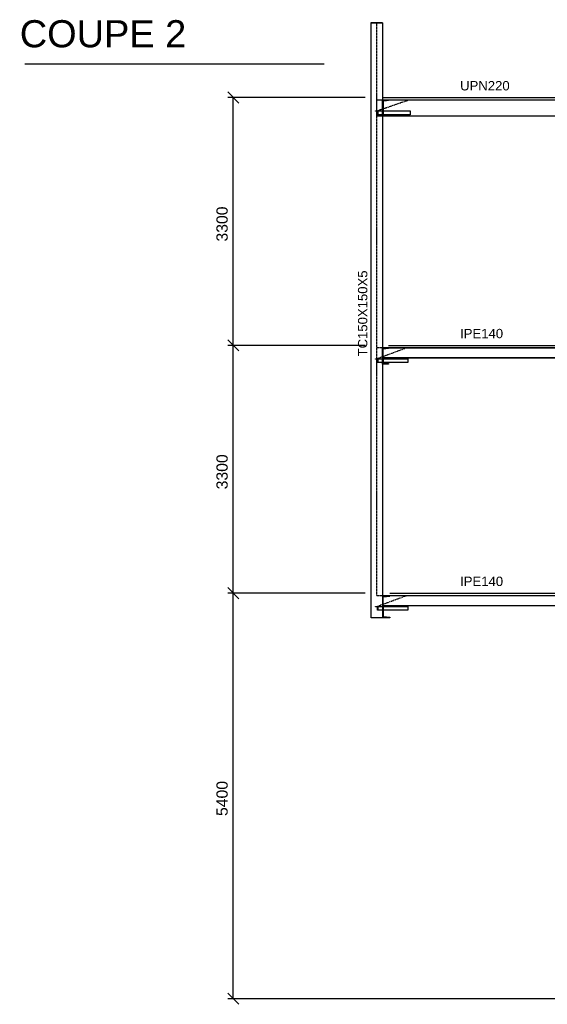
# Model space of a CAD drawing. Header units: millimetres. Extents: x -6159 to 201309, y -25780 to 10326.
# Tile 67 of 128: x 131514 to 132217, y -3461 to -2150. Entities that reach past the tile are written whole.
import ezdxf

# ---------------------------------------------------------------- set-up
doc = ezdxf.new("R2010")
doc.units = ezdxf.units.MM
doc.linetypes.add('CENTER', pattern=[2, 1.25, -0.25, 0.25, -0.25])
doc.linetypes.add('DASHED', pattern=[0.75, 0.5, -0.25])
for name, color, linetype in [('STRUCAD_01', 4, 'Continuous'), ('STRUCAD_05', 5, 'CENTER'), ('STRUCAD_10', 7, 'DASHED'), ('STRUCADDIM', 7, 'Continuous'), ('STRUCADSTK', 2, 'Continuous')]:
    doc.layers.add(name, color=color, linetype=linetype)
doc.styles.get("Standard").update_dxf_attribs({"font": 'arial.ttf'})

msp = doc.modelspace()

# ---------------------------------------------------------------- linework, layer by layer
at = {"layer": 'STRUCAD_01', "color": 4, "linetype": 'Continuous'}
for p, q in [((131982.433, -2946.8), (131982.433, -2154.1)), ((131982.433, -2154.1), (131997.433, -2154.1)), ((131982.583, -2153.8), (131997.283, -2153.8)), ((131982.583, -2154.1), (131982.583, -2153.8)), ((131997.283, -2154.1), (131982.583, -2154.1)), ((131997.283, -2153.8), (131997.283, -2154.1)), ((131997.433, -2154.1), (131997.433, -2946.8)), ((131521.271, -2208.815), (131920.138, -2208.815)), ((131997.433, -2253.8), (132279.933, -2253.8)), ((131997.433, -2256.8), (132279.933, -2256.8)), ((132272.433, -2278.8), (131997.433, -2278.8)), ((131997.433, -2608.8), (131997.433, -2586.8)), ((131997.433, -2586.8), (132005.433, -2586.8)), ((131998.333, -2588.36), (132005.433, -2587.74)), ((131998.333, -2600.11), (131998.333, -2588.36)), ((132005.433, -2583.8), (132272.433, -2583.8)), ((132005.433, -2587.49), (132005.433, -2586.8)), ((132005.433, -2586.8), (132272.433, -2586.8)), ((132005.433, -2587.74), (132005.433, -2587.49)), ((132272.433, -2587.49), (132005.433, -2587.49)), ((132005.433, -2608.8), (131997.433, -2608.8)), ((131998.333, -2600.8), (131998.333, -2600.11)), ((131998.333, -2600.11), (132272.433, -2600.11)), ((132272.433, -2600.8), (131998.333, -2600.8)), ((131998.333, -2600.8), (131998.333, -2607.24)), ((131998.333, -2601.6), (132031.523, -2601.6)), ((132031.523, -2606.6), (131998.333, -2606.6)), ((131998.333, -2607.24), (132005.433, -2607.86)), ((132005.433, -2607.86), (132005.433, -2608.8)), ((132031.523, -2601.6), (132031.523, -2606.6)), ((131997.433, -2916.8), (132007.433, -2916.8)), ((131998.433, -2918.795), (132007.433, -2918.005)), ((131998.433, -2930.11), (131998.433, -2918.795)), ((132007.433, -2913.8), (132272.433, -2913.8)), ((132007.433, -2917.49), (132007.433, -2916.8)), ((132007.433, -2916.8), (132272.433, -2916.8)), ((132007.433, -2918.005), (132007.433, -2917.49)), ((132272.433, -2917.49), (132007.433, -2917.49)), ((131998.433, -2930.8), (131998.433, -2930.11)), ((131998.433, -2930.11), (132272.433, -2930.11)), ((132272.433, -2930.8), (131998.433, -2930.8)), ((131998.433, -2930.8), (131998.433, -2944.805)), ((131998.433, -2931.6), (132031.523, -2931.6)), ((132031.523, -2936.6), (131998.433, -2936.6)), ((132031.523, -2931.6), (132031.523, -2936.6)), ((131997.433, -2946.8), (131982.433, -2946.8)), ((132007.433, -2946.8), (131997.433, -2946.8)), ((131998.433, -2944.805), (132007.433, -2945.595)), ((132007.433, -2945.595), (132007.433, -2946.8)), ((133350.968, -3453.8), (131818.928, -3453.8))]:
    msp.add_line(p, q, dxfattribs=at)
at = {"layer": 'STRUCAD_05', "color": 5, "linetype": 'CENTER'}
for p, q in [((131989.933, -2916.8), (131989.933, -2153.8)), ((131989.933, -2256.8), (132279.933, -2256.8)), ((131989.933, -2271.6), (132033.003, -2256.8)), ((131989.933, -2586.8), (132279.933, -2586.8)), ((131989.933, -2601.6), (132030.023, -2586.8)), ((131989.933, -2916.8), (132279.933, -2916.8)), ((131989.933, -2931.6), (132030.023, -2916.8))]:
    msp.add_line(p, q, dxfattribs=at)
at = {"layer": 'STRUCAD_10', "color": 7, "linetype": 'DASHED'}
for p, q in [((131989.933, -2278.8), (131989.933, -2256.8)), ((131989.933, -2256.8), (131997.433, -2256.8)), ((131997.433, -2278.8), (131997.433, -2256.8)), ((132005.433, -2257.74), (131998.333, -2258.36)), ((131998.333, -2258.36), (131998.333, -2277.24)), ((132005.433, -2256.8), (132005.433, -2257.74)), ((131988.503, -2272.1), (131988.503, -2271.6)), ((131988.503, -2271.6), (131991.363, -2271.6)), ((131991.078, -2272.1), (131988.503, -2272.1)), ((131997.433, -2278.8), (131989.933, -2278.8)), ((131991.078, -2276.6), (131991.078, -2272.1)), ((131991.363, -2276.6), (131991.078, -2276.6)), ((131991.363, -2271.6), (132034.433, -2271.6)), ((131991.363, -2271.6), (131991.363, -2276.6)), ((132034.433, -2276.6), (131991.363, -2276.6)), ((131998.333, -2277.24), (132005.433, -2277.86)), ((132005.433, -2277.86), (132005.433, -2278.8)), ((132034.433, -2271.6), (132034.433, -2276.6)), ((131988.433, -2602.1), (131988.433, -2601.6)), ((131988.433, -2601.6), (131991.433, -2601.6)), ((131991.133, -2602.1), (131988.433, -2602.1)), ((131991.133, -2606.6), (131991.133, -2602.1)), ((131991.433, -2606.6), (131991.133, -2606.6)), ((131991.433, -2601.6), (131998.333, -2601.6)), ((131991.433, -2601.6), (131991.433, -2606.6)), ((131998.333, -2606.6), (131991.433, -2606.6)), ((131988.433, -2932.1), (131988.433, -2931.6)), ((131988.433, -2931.6), (131991.433, -2931.6)), ((131991.133, -2932.1), (131988.433, -2932.1)), ((131991.133, -2936.6), (131991.133, -2932.1)), ((131991.433, -2936.6), (131991.133, -2936.6)), ((131991.433, -2931.6), (131998.433, -2931.6)), ((131991.433, -2931.6), (131991.433, -2936.6)), ((131998.433, -2936.6), (131991.433, -2936.6))]:
    msp.add_line(p, q, dxfattribs=at)
at = {"layer": 'STRUCADDIM', "color": 7, "linetype": 'Continuous'}
for p, q in [((131806.458, -2261.3), (131791.458, -2246.3)), ((131974.613, -2253.8), (131791.458, -2253.8)), ((131798.958, -2583.8), (131798.958, -2253.8)), ((131806.458, -2591.3), (131791.458, -2576.3)), ((131806.458, -2591.3), (131791.458, -2576.3)), ((131974.613, -2583.8), (131791.458, -2583.8)), ((131974.613, -2583.8), (131791.458, -2583.8)), ((131798.958, -2913.8), (131798.958, -2583.8)), ((131806.458, -2921.3), (131791.458, -2906.3)), ((131806.458, -2921.3), (131791.458, -2906.3)), ((131974.613, -2913.8), (131791.458, -2913.8)), ((131974.613, -2913.8), (131791.458, -2913.8)), ((131798.958, -3453.8), (131798.958, -2913.8)), ((131806.458, -3461.3), (131791.458, -3446.3)), ((131974.613, -3453.8), (131791.458, -3453.8))]:
    msp.add_line(p, q, dxfattribs=at)

# ---------------------------------------------------------------- texts
at = {"layer": 'STRUCAD_01', "color": 4}
msp.add_text(' COUPE 2', height=36.15, dxfattribs=at).set_placement((131500.588, -2186.915))
at = {"layer": 'STRUCADDIM', "color": 7}
for s, p in [('3300', (131791.458, -2445.52)), ('3300', (131791.458, -2775.52)), ('5400', (131791.458, -3210.52))]:
    msp.add_text(s, height=15, rotation=90, dxfattribs=at).set_placement(p)
at = {"layer": 'STRUCADSTK', "color": 2}
for s, p in [('UPN220', (132100.948, -2244.3)), ('IPE140', (132100.948, -2574.3)), ('IPE140', (132100.948, -2904.3))]:
    msp.add_text(s, height=12.5, dxfattribs=at).set_placement(p)
msp.add_text('TC150X150X5', height=12.5, rotation=90, dxfattribs=at).set_placement((131977.433, -2598.58))

doc.saveas('drawing.dxf')
